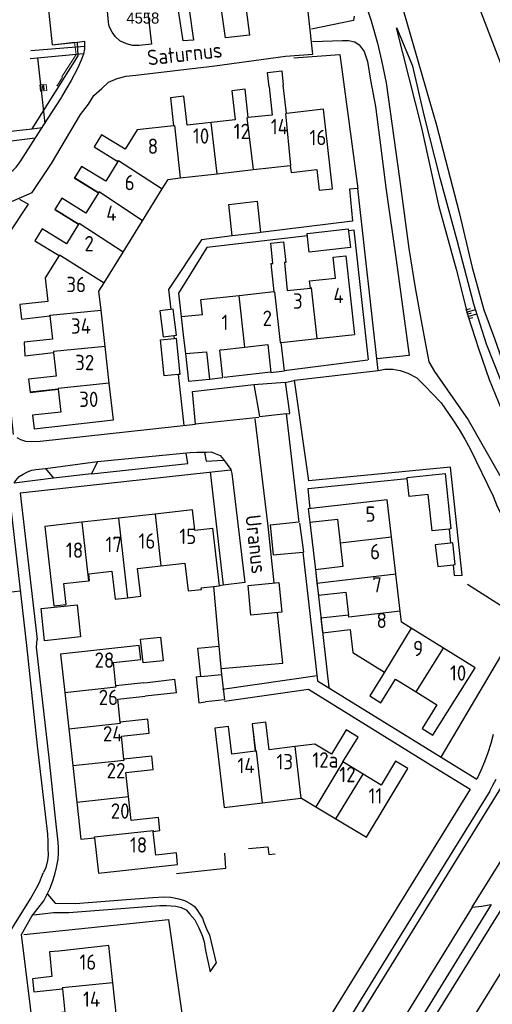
# Model space of a CAD drawing. Header units: metres. Extents: x 233874 to 239264, y 443832 to 448222.
# Tile 130 of 195: x 236788 to 236865, y 445488 to 445649. Entities that reach past the tile are written whole.
import ezdxf
from ezdxf.enums import TextEntityAlignment as Align

# ---------------------------------------------------------------- set-up
doc = ezdxf.new("R2010")
doc.units = ezdxf.units.M
doc.header["$MEASUREMENT"] = 0
for name, color, linetype in [('BIJGEBOUW', 4, 'Continuous'), ('DAKRAND', 4, 'Continuous'), ('DAKRAND-BYG', 4, 'Continuous'), ('Goud-kadastrale grenzen', 13, 'Continuous'), ('HEG', 253, 'Continuous'), ('HEK', 253, 'Continuous'), ('HOOFDGEBOUW', 4, 'Continuous'), ('HUISNUMMER', 253, 'Continuous'), ('INSTEEKSLOOT', 153, 'Continuous'), ('KANTVERH', 253, 'Continuous'), ('KNTONVERHARD', 253, 'Continuous'), ('KNTOPENVERH', 253, 'Continuous'), ('MUUR', 253, 'Continuous'), ('OVLIJNOBJ', 253, 'Continuous'), ('STRAATNAAM', 253, 'Continuous'), ('TALUD', 253, 'Continuous'), ('TUSSENMUUR', 253, 'Continuous')]:
    doc.layers.add(name, color=color, linetype=linetype)
doc.layers.add('G01 kadestrale perceelsgrens', color=73, linetype='Continuous', lineweight=0)
doc.layers.add('Z01 perceelnummer', color=73, linetype='Continuous', lineweight=13)
doc.styles.get("Standard").update_dxf_attribs({"font": 'iso.shx'})
doc.styles.add('Styledgn001', font='dgn001.shx')

# ---------------------------------------------------------------- blocks, each defined once
blk = doc.blocks.new('TA', base_point=(75009.5, 300012))
for p, q in [((75009.5, 300012.5), (75010, 300012.5)), ((75009.5, 300012.25), (75010.5, 300012.25)), ((75009.5, 300012), (75010, 300012)), ((75009.5, 300011.75), (75010.5, 300011.75)), ((75009.5, 300011.5), (75010, 300011.5))]:
    blk.add_line(p, q)
blk = doc.blocks.new('A$C1532452F')
at = {"layer": 'G01 kadestrale perceelsgrens'}
for p, q in [((236792.687, 445649.458), (236793.207, 445644.727)), ((236793.207, 445644.727), (236796.823, 445645.121)), ((236796.823, 445645.121), (236797.075, 445643.129)), ((236797.075, 445643.129), (236794.782, 445639.466)), ((236794.868, 445639.409), (236793.995, 445638.006)), ((236794.782, 445639.466), (236794.868, 445639.409)), ((236792.2, 445638.262), (236791.193, 445638.173)), ((236791.193, 445638.173), (236791.294, 445637.178)), ((236792.3, 445637.274), (236792.2, 445638.262)), ((236793.893, 445638.064), (236793.995, 445638.006)), ((236791.294, 445637.178), (236792.3, 445637.274))]:
    blk.add_line(p, q, dxfattribs=at)
at = {"layer": 'Z01 perceelnummer', "linetype": 'Continuous', "lineweight": 13, "style": 'Styledgn001'}
blk.add_text('4558', height=1.8, dxfattribs=at).set_placement((236807.967, 445649.077), align=Align.MIDDLE_CENTER)

msp = doc.modelspace()

# ---------------------------------------------------------------- linework, layer by layer
at = {"layer": 'BIJGEBOUW'}
for p, q in [((236791.84, 445638.05), (236791.59, 445638.03)), ((236791.9, 445637.42), (236791.84, 445638.05))]:
    msp.add_line(p, q, dxfattribs=at)
msp.add_lwpolyline([(236791.59, 445638.03), (236791.65, 445637.39), (236791.9, 445637.42)], dxfattribs=at)
at = {"layer": 'DAKRAND'}
for p, q in [((236817.66, 445600.65), (236814.22, 445600.35)), ((236814.9, 445594.36), (236818.32, 445594.66)), ((236808.69, 445540.7), (236813.2, 445541.23)), ((236813.46, 445539), (236813.2, 445541.23)), ((236808.1, 445540.63), (236808.69, 445540.7)), ((236813.46, 445539), (236808.34, 445538.47)), ((236809, 445532.41), (236808.75, 445534.71))]:
    msp.add_line(p, q, dxfattribs=at)
for points in [[(236828.53, 445637.87), (236828.29, 445640.21), (236830.61, 445640.46), (236830.85, 445638.15)], [(236829.14, 445609.05), (236828.81, 445612.37), (236830.89, 445612.6), (236831.25, 445609.2), (236831.02, 445609.18)], [(236814.22, 445600.35), (236814.61, 445596.94), (236814.9, 445594.36)], [(236794.25, 445496.9), (236792.77, 445496.76), (236793.15, 445492.73)]]:
    msp.add_lwpolyline(points, dxfattribs=at)
at = {"layer": 'DAKRAND-BYG'}
for p, q in [((236813.7, 445590.93), (236811.42, 445590.7)), ((236851.04, 445573.97), (236851.02, 445574.12)), ((236858.12, 445563.45), (236855.61, 445563.17)), ((236820.37, 445546.65), (236820.8, 445542.03)), ((236816.63, 445541.63), (236817.43, 445541.72))]:
    msp.add_line(p, q, dxfattribs=at)
for points in [[(236822.5, 445613.53), (236821.98, 445618.69), (236826.58, 445619.23), (236827.16, 445614.1)], [(236827.16, 445614.1), (236826.89, 445614.07), (236822.5, 445613.53)], [(236834.74, 445613.93), (236841.44, 445614.69), (236841.78, 445611.64), (236835.09, 445610.88), (236834.74, 445613.93)], [(236810.74, 445601.32), (236811.29, 445597.06), (236813.45, 445597.34), (236812.9, 445601.6), (236810.74, 445601.32)], [(236811.42, 445590.7), (236810.82, 445596.58), (236813.05, 445596.8)], [(236813.05, 445596.8), (236813.37, 445596.84), (236813.97, 445590.96), (236813.7, 445590.93)], [(236851.02, 445574.12), (236857.2, 445574.78), (236858.17, 445565.75), (236857.87, 445565.72)], [(236857.87, 445565.72), (236855.11, 445565.43), (236854.47, 445571.36), (236851.35, 445571.03), (236851.04, 445573.97)], [(236855.61, 445563.17), (236856.01, 445559.6), (236858.51, 445559.88)], [(236858.51, 445559.88), (236858.85, 445559.92), (236858.45, 445563.49), (236858.12, 445563.45)], [(236797.81, 445548.14), (236791.96, 445547.52), (236791.41, 445552.76), (236797.27, 445553.37), (236797.81, 445548.14)], [(236810.84, 445548.12), (236811.25, 445544.25), (236808.01, 445543.9), (236807.6, 445547.77), (236810.84, 445548.12)], [(236817.43, 445541.72), (236816.95, 445546.29), (236820.37, 445546.65)], [(236816.63, 445541.63), (236817.07, 445537.38), (236818.19, 445537.52)], [(236820.8, 445542.03), (236821.28, 445537.86), (236818.19, 445537.52)]]:
    msp.add_lwpolyline(points, dxfattribs=at)
at = {"layer": 'HEG'}
msp.add_lwpolyline([(236813.43, 445509.57), (236821.5, 445510.41), (236821.31, 445512.84)], dxfattribs=at)
at = {"layer": 'HEK'}
msp.add_line((236818.96, 445575.08), (236821.07, 445556.57), dxfattribs=at)
for points in [[(236832.59, 445642.59), (236840.06, 445643.11), (236842.99, 445621.25)], [(236856.56, 445528.52), (236869.82, 445550.96), (236860.89, 445556.67)], [(236825.16, 445513.6), (236828.31, 445513.89), (236828.47, 445512.63), (236829.51, 445512.76)], [(236788.57, 445499.58), (236812.15, 445502.05), (236814.33, 445486.74)]]:
    msp.add_lwpolyline(points, dxfattribs=at)
at = {"layer": 'HOOFDGEBOUW'}
for p, q in [((236831.37, 445633.51), (236830.85, 445638.15)), ((236837.39, 445634.19), (236831.37, 445633.51)), ((236826.02, 445624.36), (236831.99, 445625.04)), ((236814.02, 445622.99), (236820.06, 445623.68)), ((236820.06, 445623.68), (236826.02, 445624.36)), ((236807.9, 445616.01), (236811.13, 445621.24)), ((236804.75, 445610.91), (236807.9, 445616.01)), ((236801.65, 445605.9), (236804.75, 445610.91)), ((236838.98, 445610.09), (236841.04, 445610.3)), ((236841.04, 445610.3), (236842.45, 445597.47)), ((236828.81, 445609.02), (236829.14, 445609.05)), ((236828.81, 445609.02), (236829.29, 445604.41)), ((236831.02, 445609.18), (236831.5, 445604.65)), ((236823.66, 445603.79), (236817.39, 445603.11)), ((236829.29, 445604.41), (236823.66, 445603.79)), ((236831.5, 445604.65), (236835.27, 445605.04)), ((236817.66, 445600.65), (236817.39, 445603.11)), ((236801.82, 445595.49), (236801.15, 445601.45)), ((236837.47, 445596.93), (236842.45, 445597.47)), ((236830.51, 445596.17), (236836.35, 445596.81)), ((236836.35, 445596.81), (236837.47, 445596.93)), ((236802.49, 445589.52), (236801.82, 445595.49)), ((236818.32, 445594.66), (236818.81, 445590.19)), ((236820.72, 445594.96), (236820.51, 445594.93)), ((236820.72, 445594.96), (236824.61, 445595.4)), ((236803.99, 445567.5), (236798.03, 445566.83)), ((236809.96, 445568.17), (236803.99, 445567.5)), ((236816.42, 445565.55), (236819.38, 445565.88)), ((236820.43, 445556.49), (236819.38, 445565.88)), ((236849.17, 445558.42), (236848.48, 445564.44)), ((236836.09, 445559.1), (236836.34, 445556.88)), ((236817.48, 445556.16), (236819.46, 445556.38)), ((236817.51, 445555.88), (236817.48, 445556.16)), ((236819.46, 445556.38), (236820.43, 445556.49)), ((236836.34, 445556.88), (236836.56, 445554.94)), ((236856.94, 445546.29), (236851.71, 445549.54)), ((236862.09, 445543.08), (236856.94, 445546.29)), ((236808.1, 445540.63), (236803.58, 445540.14)), ((236795.24, 445539.09), (236795.89, 445533.13)), ((236808.75, 445534.71), (236804.29, 445534.22)), ((236795.89, 445533.13), (236796.54, 445527.16)), ((236796.54, 445527.16), (236797.2, 445521.2)), ((236843.85, 445525.77), (236840.57, 445527.75)), ((236827.46, 445521.08), (236833.7, 445521.82)), ((236836.15, 445520.43), (236839.43, 445518.45)), ((236803.73, 445485.71), (236803.08, 445491.69))]:
    msp.add_line(p, q, dxfattribs=at)
for points in [[(236828.53, 445637.87), (236829.05, 445633.26), (236825.14, 445632.83)], [(236819.11, 445632.06), (236815.16, 445631.62), (236814.63, 445636.34), (236812.47, 445636.09), (236812.98, 445631.52)], [(236825.14, 445632.83), (236824.62, 445637.46), (236822.47, 445637.21), (236823, 445632.49), (236819.11, 445632.06)], [(236831.99, 445625.04), (236832.11, 445623.91), (236836.32, 445624.39), (236836.7, 445621), (236838.85, 445621.24), (236837.39, 445634.19)], [(236812.98, 445631.52), (236807.03, 445630.85), (236805.07, 445627.67), (236801.25, 445630.03), (236800.05, 445628.09), (236803.91, 445625.7)], [(236803.91, 445625.7), (236801.91, 445622.45), (236797.95, 445624.89), (236796.81, 445623.04)], [(236796.81, 445623.04), (236796.8, 445623.03), (236800.76, 445620.59)], [(236811.13, 445621.24), (236812.08, 445622.77), (236814.02, 445622.99)], [(236800.76, 445620.59), (236798.7, 445617.27), (236794.75, 445619.71), (236793.61, 445617.87)], [(236793.61, 445617.87), (236793.61, 445617.86), (236797.49, 445615.46)], [(236797.49, 445615.46), (236795.52, 445612.26), (236791.58, 445614.7), (236790.39, 445612.76), (236794.32, 445610.33)], [(236794.32, 445610.33), (236792.07, 445606.69), (236792.5, 445602.86)], [(236835.27, 445605.04), (236835.14, 445606.23), (236839.33, 445606.66), (236838.98, 445610.09)], [(236801.15, 445601.45), (236800.81, 445604.53), (236801.65, 445605.9)], [(236792.5, 445602.86), (236787.91, 445602.35), (236788.17, 445599.96), (236792.83, 445600.48)], [(236792.83, 445600.48), (236793.25, 445596.71), (236788.65, 445596.2), (236788.73, 445594), (236793.43, 445594.53)], [(236824.61, 445595.4), (236828.32, 445595.82), (236828.83, 445591.28), (236831.02, 445591.53), (236830.51, 445596.17)], [(236793.43, 445594.53), (236793.86, 445590.69), (236789.35, 445590.19), (236789.59, 445588.03)], [(236818.81, 445590.19), (236821.01, 445590.43), (236820.51, 445594.93)], [(236794.16, 445588.53), (236794.58, 445584.82), (236790, 445584.31), (236790.25, 445582.09), (236803.16, 445583.54), (236802.49, 445589.52)], [(236789.59, 445588.03), (236789.59, 445588.02), (236794.16, 445588.53)], [(236848.48, 445564.44), (236847.79, 445570.49), (236834.93, 445569.02), (236835.18, 445566.84), (236839.67, 445567.36), (236840.12, 445563.49)], [(236816.42, 445565.55), (236816.05, 445568.86), (236809.96, 445568.17)], [(236798.03, 445566.83), (236791.99, 445566.15), (236793.45, 445553.19), (236795.48, 445553.42), (236795.09, 445556.85), (236799.1, 445557.3)], [(236840.12, 445563.49), (236840.56, 445559.62), (236836.09, 445559.1)], [(236799.1, 445557.3), (236799.28, 445557.32), (236799.15, 445558.43), (236802.92, 445558.85), (236803.43, 445554.3), (236805.45, 445554.53)], [(236805.45, 445554.53), (236807.61, 445554.77), (236807.1, 445559.32), (236810.9, 445559.75)], [(236810.9, 445559.75), (236814.82, 445560.19), (236815.33, 445555.64), (236817.51, 445555.88)], [(236849.9, 445552.36), (236849.18, 445558.38), (236849.17, 445558.42)], [(236836.56, 445554.94), (236841.04, 445555.46), (236841.47, 445551.69)], [(236841.47, 445551.69), (236836.98, 445551.17), (236837.25, 445548.81)], [(236851.71, 445549.54), (236850.12, 445550.53), (236849.9, 445552.36)], [(236837.25, 445548.81), (236841.74, 445549.33), (236842.17, 445545.61), (236847.35, 445542.38)], [(236803.58, 445540.14), (236803.16, 445543.96), (236807.64, 445544.45), (236807.39, 445546.73), (236794.56, 445545.33), (236795.24, 445539.09)], [(236852.51, 445539.17), (236855.87, 445537.08), (236853.46, 445533.2), (236855.24, 445532.09), (236862.09, 445543.08)], [(236847.35, 445542.38), (236844.94, 445538.5), (236846.72, 445537.39), (236849.14, 445541.27), (236852.51, 445539.17)], [(236804.29, 445534.22), (236803.88, 445537.98), (236808.34, 445538.47)], [(236826.33, 445529.48), (236822.46, 445529.02), (236821.93, 445533.52), (236819.68, 445533.25), (236821.21, 445520.33), (236827.46, 445521.08)], [(236825.81, 445533.98), (236825.8, 445533.98), (236826.33, 445529.48)], [(236832.71, 445530.24), (236828.54, 445529.74), (236828.01, 445534.24), (236825.81, 445533.98)], [(236804.89, 445528.17), (236804.48, 445531.92), (236809, 445532.41)], [(236840.57, 445527.75), (236843.03, 445531.81), (236841.09, 445532.98), (236838.69, 445529.01), (236836.01, 445530.63), (236832.71, 445530.24)], [(236805.61, 445522.12), (236805.18, 445526.04), (236809.64, 445526.53), (236809.41, 445528.67), (236804.89, 445528.17)], [(236851.16, 445526.65), (236849.15, 445527.86), (236846.8, 445523.98), (236843.85, 445525.77)], [(236839.43, 445518.45), (236844.39, 445515.45), (236851.16, 445526.65)], [(236809.65, 445516.42), (236810.73, 445516.54), (236810.5, 445518.67), (236806.04, 445518.18), (236805.61, 445522.12)], [(236797.2, 445521.2), (236797.86, 445515.13), (236800.09, 445515.38)], [(236833.7, 445521.82), (236833.83, 445521.83), (236836.15, 445520.43)], [(236800.09, 445515.38), (236800.72, 445509.59), (236813.63, 445511), (236813.43, 445512.91), (236810.08, 445512.54), (236809.65, 445516.42)], [(236907.89, 445463.2), (236898.71, 445448.39), (236900.53, 445447.22), (236898.18, 445443.42), (236896.32, 445444.61), (236877.47, 445414.17), (236883.53, 445410.28), (236880.47, 445405.34), (236831.33, 445436.82), (236870.19, 445499.58), (236878.36, 445494.34), (236874.63, 445488.33), (236872.07, 445489.97), (236870.55, 445487.52), (236879.63, 445481.7), (236886.17, 445492.26), (236896.33, 445485.97)], [(236803.08, 445491.69), (236802.42, 445497.78), (236794.25, 445496.9)], [(236793.15, 445492.73), (236789.98, 445492.39), (236790.21, 445490.24), (236794.85, 445490.74)], [(236794.85, 445490.74), (236795.26, 445486.95), (236790.6, 445486.44), (236790.84, 445484.22), (236795.5, 445484.73)]]:
    msp.add_lwpolyline(points, dxfattribs=at)
at = {"layer": 'INSTEEKSLOOT'}
for points in [[(236855.4, 445671.76), (236861.28, 445654.67), (236869.01, 445634.47), (236869.9, 445631.76)], [(236848.62, 445656.47), (236855.84, 445631.59), (236859.49, 445617.38), (236861.62, 445608.39), (236863.54, 445601.46), (236865.26, 445596.83), (236866.92, 445592.15), (236872.77, 445578.39), (236874.89, 445573.57), (236876.04, 445569.93), (236876.81, 445567.14), (236877.76, 445564.96), (236878.46, 445563.11), (236879.28, 445562.38), (236880.04, 445561.95), (236881.15, 445561.92), (236882.35, 445562.1), (236883.54, 445562.68), (236884.57, 445563.51)]]:
    msp.add_lwpolyline(points, dxfattribs=at)
at = {"layer": 'KANTVERH'}
for p, q in [((236789.7, 445643.8), (236798.44, 445644.5)), ((236789.63, 445642.5), (236798.29, 445643.32)), ((236789.93, 445631.03), (236791.54, 445631.21)), ((236812.99, 445597.28), (236813.05, 445596.8)), ((236831.01, 445591.58), (236844.61, 445593.33)), ((236813.7, 445590.93), (236814.62, 445582.62)), ((236821.23, 445590.49), (236828.83, 445591.37)), ((236831.16, 445589.65), (236832.6, 445589.97)), ((236831.43, 445584.52), (236831.91, 445584.58)), ((236816.53, 445582.88), (236826.86, 445583.97)), ((236835.18, 445566.84), (236836.09, 445559.1)), ((236833.49, 445566.71), (236834.15, 445561.95)), ((236857.87, 445565.72), (236858.12, 445563.45)), ((236836.09, 445559.1), (236838.25, 445539.87)), ((236782.11, 445555), (236787.96, 445555.66)), ((236819.46, 445556.38), (236820.37, 445546.65)), ((236821.07, 445556.57), (236820.43, 445556.49)), ((236836.35, 445541.78), (236820.94, 445539.58)), ((236821.29, 445537.66), (236834.96, 445539.61)), ((236834.96, 445539.61), (236855.57, 445526.84)), ((236836.44, 445540.99), (236856.56, 445528.52)), ((236856.56, 445528.52), (236862.36, 445524.93)), ((236855.57, 445526.84), (236861.32, 445523.28)), ((236861.63, 445504.06), (236867.63, 445513.75))]:
    msp.add_line(p, q, dxfattribs=at)
for points in [[(236765.69, 445768.88), (236744.47, 445762.25), (236743.57, 445764.42), (236723.46, 445758.16), (236705.05, 445752.25), (236716.37, 445717.64), (236721.31, 445702.43), (236727.33, 445684.01), (236733.13, 445666.18), (236736.87, 445655.17), (236758.39, 445641.76), (236778.34, 445629.74), (236789.93, 445631.03)], [(236808.76, 445649.93), (236809.38, 445644.82), (236807.39, 445644.62), (236806.3, 445644.59), (236805.3, 445644.87), (236804.19, 445645.34), (236803.53, 445646.02), (236802.96, 445646.8), (236802.49, 445647.69), (236802.38, 445648.43), (236801.77, 445655.13), (236801.42, 445659.11), (236799.93, 445671.41), (236799.24, 445677.62), (236798.06, 445689.38), (236797.67, 445693.5), (236797.47, 445695.24), (236797.49, 445696.43), (236797.53, 445697.23)], [(236796.23, 445663.96), (236793.6, 445663.85), (236794.16, 445658.88), (236791.73, 445658.48), (236792.24, 445654.57), (236792.13, 445654.55), (236793.21, 445644.73), (236797.31, 445645.17)], [(236781.44, 445614.44), (236781.67, 445615.29), (236782, 445615.9), (236782.39, 445616.45), (236782.92, 445616.96), (236783.51, 445617.57), (236784.24, 445618.09), (236785.02, 445618.51), (236787.34, 445619.46), (236789.95, 445620.61), (236793.07, 445625.36), (236797.81, 445633.34), (236799.11, 445635.01), (236799.97, 445636.43), (236801.29, 445637.6), (236802.36, 445638.63), (236803.79, 445639.21), (236805.22, 445639.59), (236806.81, 445639.78), (236819.71, 445641.28), (236831.22, 445642.85), (236835.69, 445643.2), (236834.3, 445655.61)], [(236824.27, 445654.72), (236825.37, 445646.29), (236821.45, 445645.85), (236820.67, 445651.16)], [(236815.51, 445650.48), (236816.23, 445645.48), (236814.54, 445645.34), (236813.78, 445650.24)], [(236797.31, 445645.17), (236798.47, 445645.3), (236798.45, 445644.06), (236798.27, 445643.21), (236797.89, 445642.2), (236797.33, 445640.84), (236796.28, 445638.88), (236794.7, 445636.25)], [(236778.69, 445623.38), (236779.69, 445622.96), (236780.69, 445622.73), (236781.59, 445622.65), (236782.83, 445622.73), (236784.12, 445622.96), (236785.4, 445623.44), (236786.09, 445623.8), (236786.78, 445624.22), (236787.31, 445624.73), (236787.99, 445625.64), (236791.83, 445631.66), (236794.75, 445636.2)], [(236790.43, 445629.47), (236781.75, 445628.38), (236782.26, 445622.7)], [(236858.51, 445559.88), (236858.7, 445558.13), (236860, 445558.21), (236858.07, 445575.81), (236834.99, 445573.57), (236832.69, 445590.03), (236846.31, 445591.58), (236842.99, 445621.25), (236841.64, 445621.17), (236842.11, 445615.96), (236827.16, 445614.1)], [(236787.84, 445619.52), (236789.3, 445618.71), (236783.68, 445610.36), (236786.81, 445581.17)], [(236822.5, 445613.53), (236817.54, 445612.91), (236812.16, 445604.8), (236812.52, 445601.55)], [(236834.79, 445613.56), (236818.37, 445611.63), (236813.78, 445604.19), (236814.22, 445600.35)], [(236844.71, 445593.33), (236842.4, 445614.46), (236841.47, 445614.35)], [(236814.9, 445594.36), (236815.42, 445589.86), (236818.81, 445590.19)], [(236826.03, 445589.28), (236831.15, 445589.7), (236831.86, 445584.64)], [(236787.42, 445580.64), (236788.03, 445580.36), (236788.83, 445580.08), (236789.78, 445580), (236791.22, 445580.04), (236816.53, 445582.83), (236816.06, 445588.14), (236826.03, 445589.28), (236826.95, 445584.08), (236831.32, 445584.58), (236833.39, 445566.86), (236828.72, 445566.35), (236829.18, 445561.54), (236834.05, 445561.95), (236836.44, 445540.99)], [(236829.38, 445556.94), (236828.38, 445566.19), (236826.26, 445583.71)], [(236799.61, 445574.76), (236815.29, 445576.43), (236815.05, 445578.12)], [(236800.55, 445576.73), (236814.55, 445578.1), (236815.65, 445578.23), (236816.74, 445578.26), (236817.54, 445578.28), (236818.33, 445578.29), (236819.08, 445578.31), (236819.73, 445578.03), (236820.54, 445577.7), (236821.1, 445577.07), (236821.71, 445576.24), (236822.28, 445575.45), (236822.45, 445574.81), (236824.56, 445557), (236821.07, 445556.57)], [(236818.03, 445578.24), (236818.27, 445576.8), (236821.05, 445576.97)], [(236792.12, 445575.63), (236800.55, 445576.73), (236799.61, 445574.76), (236793.4, 445574.02)], [(236787.01, 445573.22), (236787.29, 445573.67), (236787.82, 445574.28), (236788.46, 445574.7), (236789.15, 445575.06), (236789.89, 445575.33), (236790.53, 445575.44), (236792.12, 445575.63), (236793.4, 445574.02), (236787.01, 445573.22)], [(236822.23, 445575.35), (236787.99, 445571.6), (236790.75, 445547.73)], [(236835.23, 445569.05), (236834.92, 445572.37), (236851.04, 445573.97)], [(236786.27, 445570.56), (236788.98, 445546.74), (236790.76, 445530.36), (236792.33, 445516.91), (236792.45, 445515.97), (236792.48, 445514.78), (236792.5, 445513.78), (236792.53, 445512.49), (236792.45, 445511.64), (236792.13, 445510.54), (236791.8, 445509.73)], [(236830.15, 445557.01), (236830.59, 445552.15), (236825.55, 445551.68), (236825.11, 445556.54), (236830.15, 445557.01)], [(236820.71, 445542.99), (236830.8, 445543.86), (236829.91, 445552.09)], [(236774.92, 445435.43), (236792.54, 445464.47), (236788.21, 445499.6), (236789.89, 445502.57), (236791.82, 445505.11), (236792.81, 445507.02), (236793.23, 445508.18), (236793.65, 445509.38), (236793.92, 445510.53), (236794.14, 445511.88), (236794.22, 445512.88), (236794.2, 445513.72), (236794.17, 445514.67), (236793.73, 445518.59), (236792.7, 445528.42), (236790.63, 445546.48), (236790.75, 445547.73)], [(236866.68, 445524.18), (236850.28, 445497.6), (236833.68, 445470.67), (236815.43, 445441.13)], [(236861.32, 445523.28), (236846.79, 445499.75), (236830.2, 445472.83), (236811.94, 445443.28)], [(236864.51, 445523), (236849.2, 445498.22), (236832.61, 445471.3), (236814.36, 445441.75)], [(236784.88, 445497.71), (236787.03, 445501.21), (236789.67, 445505.4), (236790.67, 445507.27), (236791.1, 445508.07), (236791.47, 445508.93), (236791.8, 445509.73)], [(236792.43, 445506.2), (236793.67, 445504.72), (236796.98, 445504.65), (236804.6, 445505.23), (236809.61, 445505.65), (236811.41, 445505.75), (236812.52, 445505.67), (236813.83, 445505.4), (236814.74, 445505.12), (236815.65, 445504.64), (236816.32, 445504.21), (236816.78, 445503.67), (236817.25, 445502.92), (236817.67, 445502.28), (236817.88, 445501.59), (236818.36, 445500.54), (236818.84, 445499.5), (236819.92, 445494.93)], [(236790.2, 445502.78), (236793.4, 445503.21), (236795.91, 445503.17), (236810.74, 445504.33), (236811.8, 445504.3), (236813.35, 445504.24), (236814.21, 445504.01), (236815.02, 445503.63), (236815.64, 445502.94), (236816.42, 445502), (236817.1, 445500.71), (236817.64, 445499.42), (236817.96, 445498.42), (236818.2, 445496.97), (236818.91, 445493.48), (236819.92, 445494.93)], [(236861.63, 445504.06), (236863.15, 445504.22), (236864.74, 445504.48), (236850.38, 445481.16), (236836.57, 445458.85), (236824.29, 445438.95)], [(236825.86, 445438.03), (236837.99, 445457.7), (236853.61, 445482.99), (236866.8, 445504.32)], [(236861.63, 445504.06), (236845.04, 445477.14), (236821.31, 445438.81)]]:
    msp.add_lwpolyline(points, dxfattribs=at)
at = {"layer": 'KNTONVERHARD'}
for points in [[(236844.17, 445651.59), (236845.15, 445648.61), (236846.19, 445644.97), (236846.86, 445642.17), (236847.6, 445638.53)], [(236842.42, 445649.4), (236842.29, 445648.69), (236835.44, 445647.27)], [(236835.59, 445645.27), (236840.51, 445645.43), (236841.46, 445645.41), (236842.52, 445645.18), (236843.23, 445644.7), (236844.01, 445643.61), (236844.55, 445641.97), (236845.08, 445638.92), (236845.88, 445634.67), (236846.57, 445629.16), (236847.61, 445621.01), (236849.24, 445609.65), (236851.37, 445594.04), (236846.11, 445593.47)], [(236847.6, 445638.53), (236849.78, 445622.92), (236851.3, 445611.51), (236852.36, 445605.06), (236853.34, 445599.71), (236854.04, 445595.86), (236854.39, 445593.86), (236854.56, 445593.01)], [(236854.56, 445593.01), (236855.5, 445591.43), (236860.96, 445583.53), (236866.09, 445574.57), (236869.42, 445569.78)], [(236846.31, 445591.58), (236846.66, 445591.62), (236847.41, 445591.79), (236848.71, 445591.82), (236849.92, 445591.6), (236851.14, 445591.13), (236852.61, 445590.41), (236853.85, 445589.13), (236856.57, 445586.34)], [(236856.57, 445586.34), (236858.45, 445583.57), (236859.49, 445581.99), (236860.43, 445580.41), (236861.32, 445578.82), (236865.07, 445571.08), (236865.71, 445569.39), (236866.77, 445567.26), (236868.02, 445565.18), (236872.36, 445560.21), (236873.28, 445559.23), (236874.3, 445558.6), (236875.72, 445557.93), (236877.3, 445557.27), (236879.52, 445556.96)]]:
    msp.add_lwpolyline(points, dxfattribs=at)
at = {"layer": 'KNTOPENVERH'}
for points in [[(236865.07, 445532.24), (236864.67, 445530.73), (236864.19, 445529.24), (236863.65, 445527.78), (236863.04, 445526.34), (236862.36, 445524.93)], [(236864.51, 445523), (236865.02, 445523.95), (236865.51, 445524.92)]]:
    msp.add_lwpolyline(points, dxfattribs=at)
at = {"layer": 'MUUR'}
msp.add_lwpolyline([(236789.93, 445631.03), (236797.42, 445642.92), (236797.31, 445645.17)], dxfattribs=at)
at = {"layer": 'OVLIJNOBJ'}
msp.add_line((236790.82, 445642.58), (236791.98, 445631.89), dxfattribs=at)
msp.add_lwpolyline([(236849.24, 445647.5), (236853.39, 445631.18), (236856.15, 445618.55), (236859.01, 445608.13), (236860.9, 445600.54), (236862.69, 445595.02), (236864.41, 445590.14), (236866.86, 445584.12), (236873.91, 445568.58), (236873.38, 445571.73), (236872.3, 445574.96), (236871.29, 445577.25), (236870.39, 445579.54), (236868.25, 445584.86), (236866.22, 445590.13), (236863.97, 445595.9), (236861.91, 445602.42), (236859.2, 445612.8), (236856.4, 445622.97), (236853.85, 445633), (236851.95, 445641.24), (236849.34, 445647.5)], dxfattribs=at)
at = {"layer": 'TUSSENMUUR'}
for p, q in [((236831.37, 445633.51), (236831.25, 445633.5)), ((236832.09, 445625.05), (236831.25, 445633.5)), ((236820.06, 445623.68), (236819.11, 445632.06)), ((236831.99, 445625.04), (236832.09, 445625.05)), ((236800.76, 445620.59), (236796.81, 445623.04)), ((236797.49, 445615.46), (236793.61, 445617.87)), ((236824.61, 445595.4), (236823.66, 445603.79)), ((236794.16, 445588.53), (236789.59, 445588.03)), ((236798.03, 445566.83), (236799.1, 445557.3)), ((236803.99, 445567.5), (236805.45, 445554.53)), ((236809.96, 445568.17), (236810.9, 445559.75)), ((236840.12, 445563.49), (236848.48, 445564.44)), ((236836.34, 445556.88), (236849.17, 445558.42)), ((236841.51, 445551.35), (236841.47, 445551.69)), ((236849.9, 445552.36), (236841.51, 445551.35)), ((236851.71, 445549.54), (236847.35, 445542.38)), ((236852.51, 445539.17), (236856.94, 445546.29)), ((236826.33, 445529.48), (236825.81, 445533.98)), ((236832.71, 445530.24), (236833.7, 445521.82)), ((236840.57, 445527.75), (236836.15, 445520.43)), ((236839.43, 445518.45), (236843.85, 445525.77)), ((236797.2, 445521.2), (236805.61, 445522.12))]:
    msp.add_line(p, q, dxfattribs=at)
for points in [[(236826.02, 445624.36), (236824.99, 445632.81), (236825.14, 445632.83)], [(236812.98, 445631.52), (236813.12, 445631.53), (236814.02, 445622.99)], [(236803.91, 445625.7), (236803.99, 445625.83), (236811.13, 445621.24)], [(236807.9, 445616.01), (236800.84, 445620.72), (236800.76, 445620.59)], [(236804.75, 445610.91), (236797.57, 445615.59), (236797.49, 445615.46)], [(236794.32, 445610.33), (236794.4, 445610.46), (236801.65, 445605.9)], [(236829.29, 445604.41), (236829.44, 445604.42), (236830.36, 445596.15), (236830.51, 445596.17)], [(236836.35, 445596.81), (236835.45, 445605.05), (236835.27, 445605.04)], [(236792.83, 445600.48), (236792.81, 445600.63), (236801.15, 445601.45)], [(236801.82, 445595.49), (236793.41, 445594.67), (236793.43, 445594.53)], [(236802.49, 445589.52), (236794.15, 445588.68), (236794.16, 445588.53)], [(236817.43, 445541.72), (236817.43, 445541.66), (236820.8, 445542.03)], [(236795.24, 445539.09), (236803.59, 445540.01), (236803.58, 445540.14)], [(236795.89, 445533.13), (236804.3, 445534.09), (236804.29, 445534.22)], [(236827.46, 445521.08), (236826.46, 445529.5), (236826.33, 445529.48)], [(236796.54, 445527.16), (236804.9, 445528.04), (236804.89, 445528.17)], [(236800.09, 445515.38), (236800.07, 445515.51), (236809.64, 445516.54), (236809.65, 445516.42)], [(236803.08, 445491.69), (236794.83, 445490.87), (236794.85, 445490.74)]]:
    msp.add_lwpolyline(points, dxfattribs=at)

# ---------------------------------------------------------------- block references
at = {"layer": 'Goud-kadastrale grenzen', "linetype": 'Continuous'}
msp.add_blockref('A$C1532452F', (0, 0), dxfattribs=at)
at = {"layer": 'TALUD', "xscale": 1.5, "yscale": 1.5, "rotation": 16.0134}
msp.add_blockref('TA', (236860.82, 445600.77), dxfattribs=at)

# ---------------------------------------------------------------- texts
at = {"layer": 'HUISNUMMER'}
for s, p in [('10', (236816.12, 445628.59)), ('12', (236822.76, 445629.34)), ('14', (236828.81, 445630.11)), ('8', (236808.76, 445626.92)), ('16', (236835.12, 445628.35)), ('6', (236805, 445621)), ('4', (236802, 445616)), ('2', (236798.45, 445611.03)), ('36', (236795.5, 445604.37)), ('3', (236832.43, 445601.67)), ('4', (236839.01, 445602.59)), ('1', (236820.78, 445598.19)), ('2', (236827.47, 445598.86)), ('34', (236796.25, 445597.6)), ('32', (236796.93, 445591.64)), ('30', (236797.6, 445585.64)), ('5', (236844.24, 445566.91)), ('15', (236813.91, 445563.29)), ('17', (236801.89, 445561.97)), ('16', (236807.26, 445562.53)), ('18', (236795.43, 445561.03)), ('6', (236845, 445560.79)), ('7', (236845.34, 445555.38)), ('8', (236846.04, 445549.58)), ('9', (236852, 445545)), ('28', (236800.09, 445543.1)), ('10', (236858, 445541)), ('26', (236800.77, 445537.02)), ('24', (236801.46, 445531.08)), ('14', (236823.38, 445525.91)), ('13', (236829.74, 445526.53)), ('12a', (236835.58, 445526.82)), ('22', (236802.06, 445525.07)), ('12', (236839.97, 445524.44)), ('11', (236844.74, 445520.97)), ('20', (236802.73, 445518.48)), ('18', (236805.85, 445512.95)), ('16', (236797.62, 445493.85)), ('14', (236798.21, 445487.8))]:
    msp.add_text(s, height=2.5, dxfattribs=at).set_placement(p)
at = {"layer": 'STRAATNAAM'}
for s, rotation, p in [('Saturnus', 6.4352, (236808.84, 445641.33)), ('Uranus', 276.3718, (236824.65, 445567.91))]:
    msp.add_text(s, height=2.5, rotation=rotation, dxfattribs=at).set_placement(p)

doc.saveas('drawing.dxf')
